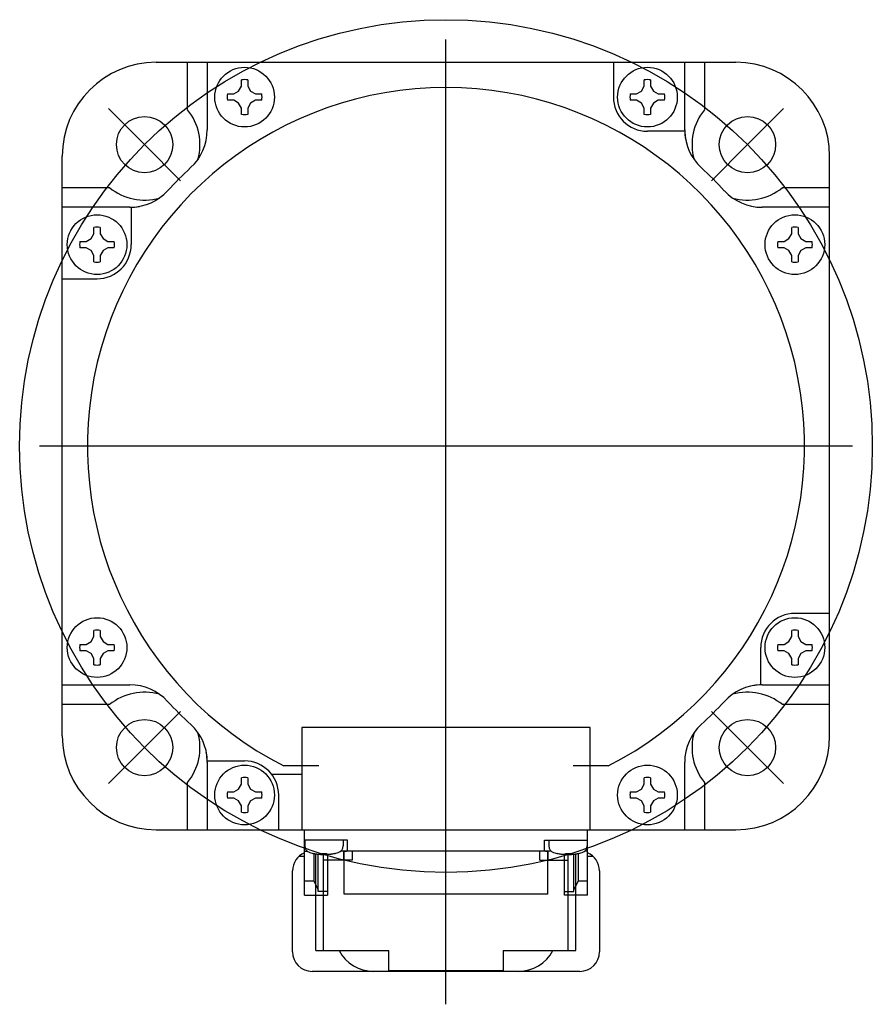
# Model space of a CAD drawing. Header units: millimetres. Extents: x 75 to 614, y 309 to 433.
# Tile 1 of 3: x 75 to 175, y 311 to 426. Entities that reach past the tile are written whole.
import ezdxf

# ---------------------------------------------------------------- set-up
doc = ezdxf.new("R2010")
doc.units = ezdxf.units.MM
doc.linetypes.add('CENTER', pattern=[50.8, 31.75, -6.35, 6.35, -6.35])
doc.linetypes.add('PHANTOM', pattern=[63.5, 31.75, -6.35, 6.35, -6.35, 6.35, -6.35])
doc.layers.add('CTR', color=2, linetype='CENTER')
doc.layers.add('PHANTOM', color=3, linetype='PHANTOM')

msp = doc.modelspace()

# ---------------------------------------------------------------- linework, layer by layer
at = {"linetype": 'ByBlock'}
for p, q in [((91.37, 421.12), (159.37, 421.12)), ((95.06, 415.57), (95.06, 421.12)), ((97.37, 421.12), (97.37, 413.19)), ((145, 421.12), (145, 417.04)), ((153.37, 413.19), (153.37, 421.12)), ((155.68, 421.12), (155.68, 415.57)), ((101.05, 417.74), (101.38, 418.32)), ((101.38, 418.32), (101.38, 419.06)), ((102.12, 419.06), (102.12, 418.32)), ((102.12, 418.32), (102.45, 417.74)), ((148.3, 417.74), (148.63, 418.32)), ((148.63, 418.32), (148.63, 419.06)), ((149.37, 419.06), (149.37, 418.32)), ((149.37, 418.32), (149.7, 417.74)), ((99.73, 417.41), (100.47, 417.41)), ((100.47, 417.41), (101.05, 417.74)), ((102.45, 417.74), (103.02, 417.41)), ((103.02, 417.41), (103.76, 417.41)), ((146.98, 417.41), (147.72, 417.41)), ((147.72, 417.41), (148.3, 417.74)), ((149.7, 417.74), (150.27, 417.41)), ((150.27, 417.41), (151.01, 417.41)), ((100.47, 416.67), (99.73, 416.67)), ((101.05, 416.34), (100.47, 416.67)), ((101.38, 415.76), (101.05, 416.34)), ((101.38, 415.02), (101.38, 415.76)), ((102.45, 416.34), (102.12, 415.76)), ((102.12, 415.76), (102.12, 415.02)), ((103.02, 416.67), (102.45, 416.34)), ((103.76, 416.67), (103.02, 416.67)), ((147.72, 416.67), (146.98, 416.67)), ((148.3, 416.34), (147.72, 416.67)), ((148.63, 415.76), (148.3, 416.34)), ((148.63, 415.02), (148.63, 415.76)), ((149.7, 416.34), (149.37, 415.76)), ((149.37, 415.76), (149.37, 415.02)), ((150.27, 416.67), (149.7, 416.34)), ((151.01, 416.67), (150.27, 416.67)), ((153.37, 413.04), (149, 413.04)), ((80.37, 342.12), (80.37, 410.12)), ((170.37, 342.12), (170.37, 410.12)), ((80.37, 406.43), (85.92, 406.43)), ((164.83, 406.43), (170.37, 406.43)), ((88.3, 404.12), (80.37, 404.12)), ((88.45, 404.12), (88.45, 399.74)), ((170.37, 404.12), (162.44, 404.12)), ((83.75, 400.45), (84.08, 401.02)), ((84.08, 401.02), (84.08, 401.76)), ((84.82, 401.76), (84.82, 401.02)), ((84.82, 401.02), (85.15, 400.45)), ((165.59, 400.45), (165.92, 401.02)), ((165.92, 401.02), (165.92, 401.76)), ((166.66, 401.76), (166.66, 401.02)), ((166.66, 401.02), (166.99, 400.45)), ((82.44, 400.11), (83.18, 400.11)), ((83.18, 400.11), (83.75, 400.45)), ((85.15, 400.45), (85.73, 400.11)), ((85.73, 400.11), (86.47, 400.11)), ((164.28, 400.11), (165.02, 400.11)), ((165.02, 400.11), (165.59, 400.45)), ((166.99, 400.45), (167.57, 400.11)), ((167.57, 400.11), (168.31, 400.11)), ((83.18, 399.37), (82.44, 399.37)), ((83.75, 399.04), (83.18, 399.37)), ((84.08, 398.47), (83.75, 399.04)), ((84.08, 397.73), (84.08, 398.47)), ((85.15, 399.04), (84.82, 398.47)), ((84.82, 398.47), (84.82, 397.73)), ((85.73, 399.37), (85.15, 399.04)), ((86.47, 399.37), (85.73, 399.37)), ((165.02, 399.37), (164.28, 399.37)), ((165.59, 399.04), (165.02, 399.37)), ((165.92, 398.47), (165.59, 399.04)), ((165.92, 397.73), (165.92, 398.47)), ((166.99, 399.04), (166.66, 398.47)), ((166.66, 398.47), (166.66, 397.73)), ((167.57, 399.37), (166.99, 399.04)), ((168.31, 399.37), (167.57, 399.37)), ((80.37, 395.74), (84.45, 395.74)), ((170.37, 356.49), (166.29, 356.49)), ((84.08, 353.77), (84.08, 354.51)), ((84.82, 354.51), (84.82, 353.77)), ((165.92, 353.77), (165.92, 354.51)), ((166.66, 354.51), (166.66, 353.77)), ((83.75, 353.2), (84.08, 353.77)), ((84.82, 353.77), (85.15, 353.2)), ((165.59, 353.2), (165.92, 353.77)), ((166.66, 353.77), (166.99, 353.2)), ((82.44, 352.86), (83.18, 352.86)), ((83.18, 352.86), (83.75, 353.2)), ((85.15, 353.2), (85.73, 352.86)), ((85.73, 352.86), (86.47, 352.86)), ((162.29, 348.12), (162.29, 352.49)), ((164.28, 352.86), (165.02, 352.86)), ((165.02, 352.86), (165.59, 353.2)), ((166.99, 353.2), (167.57, 352.86)), ((167.57, 352.86), (168.31, 352.86)), ((83.18, 352.12), (82.44, 352.12)), ((83.75, 351.79), (83.18, 352.12)), ((84.08, 351.22), (83.75, 351.79)), ((84.08, 350.48), (84.08, 351.22)), ((85.15, 351.79), (84.82, 351.22)), ((84.82, 351.22), (84.82, 350.48)), ((85.73, 352.12), (85.15, 351.79)), ((86.47, 352.12), (85.73, 352.12)), ((165.02, 352.12), (164.28, 352.12)), ((165.59, 351.79), (165.02, 352.12)), ((165.92, 351.22), (165.59, 351.79)), ((165.92, 350.48), (165.92, 351.22)), ((166.99, 351.79), (166.66, 351.22)), ((166.66, 351.22), (166.66, 350.48)), ((167.57, 352.12), (166.99, 351.79)), ((168.31, 352.12), (167.57, 352.12)), ((80.37, 348.12), (88.3, 348.12)), ((162.44, 348.12), (170.37, 348.12)), ((85.92, 345.81), (80.37, 345.81)), ((170.37, 345.81), (164.83, 345.81)), ((142.27, 343.12), (108.47, 343.12)), ((108.47, 343.12), (108.47, 331.12)), ((142.27, 331.12), (142.27, 343.12)), ((97.37, 339.2), (101.75, 339.2)), ((97.37, 339.05), (97.37, 331.12)), ((110.47, 338.62), (106.35, 338.62)), ((144.4, 338.62), (140.27, 338.62)), ((153.37, 331.12), (153.37, 339.05)), ((101.38, 336.48), (101.38, 337.22)), ((102.12, 337.22), (102.12, 336.48)), ((108.47, 337.62), (104.93, 337.62)), ((148.63, 336.48), (148.63, 337.22)), ((149.37, 337.22), (149.37, 336.48)), ((95.06, 331.12), (95.06, 336.67)), ((101.05, 335.9), (101.38, 336.48)), ((102.12, 336.48), (102.45, 335.9)), ((148.3, 335.9), (148.63, 336.48)), ((149.37, 336.48), (149.7, 335.9)), ((155.68, 336.67), (155.68, 331.12)), ((99.73, 335.57), (100.47, 335.57)), ((100.47, 335.57), (101.05, 335.9)), ((102.45, 335.9), (103.02, 335.57)), ((103.02, 335.57), (103.76, 335.57)), ((105.75, 331.12), (105.75, 335.2)), ((146.98, 335.57), (147.72, 335.57)), ((147.72, 335.57), (148.3, 335.9)), ((149.7, 335.9), (150.27, 335.57)), ((150.27, 335.57), (151.01, 335.57)), ((100.47, 334.83), (99.73, 334.83)), ((101.05, 334.5), (100.47, 334.83)), ((101.38, 333.92), (101.05, 334.5)), ((101.38, 333.18), (101.38, 333.92)), ((102.45, 334.5), (102.12, 333.92)), ((102.12, 333.92), (102.12, 333.18)), ((103.02, 334.83), (102.45, 334.5)), ((103.76, 334.83), (103.02, 334.83)), ((147.72, 334.83), (146.98, 334.83)), ((148.3, 334.5), (147.72, 334.83)), ((148.63, 333.92), (148.3, 334.5)), ((148.63, 333.18), (148.63, 333.92)), ((149.7, 334.5), (149.37, 333.92)), ((149.37, 333.92), (149.37, 333.18)), ((150.27, 334.83), (149.7, 334.5)), ((151.01, 334.83), (150.27, 334.83)), ((91.37, 331.12), (159.37, 331.12)), ((108.77, 323.47), (108.77, 331.12)), ((141.97, 323.47), (141.97, 331.12)), ((113.82, 329.92), (108.77, 329.92)), ((108.82, 329.92), (108.82, 329.23)), ((113.32, 329.92), (113.32, 329.23)), ((113.82, 328.62), (113.82, 329.92)), ((136.92, 329.92), (141.97, 329.92)), ((136.92, 328.62), (136.92, 329.92)), ((137.42, 329.92), (137.42, 329.23)), ((141.92, 329.92), (141.92, 329.23)), ((108.77, 328.62), (109.11, 328.62)), ((109.77, 328.36), (109.8, 328.36)), ((109.86, 328.35), (109.86, 325.08)), ((110.37, 323.87), (110.37, 328.27)), ((110.79, 328.36), (111.35, 328.36)), ((110.79, 328.27), (110.79, 328.36)), ((111.35, 328.36), (111.35, 328.27)), ((111.47, 328.24), (111.47, 323.47)), ((112.34, 328.36), (112.37, 328.36)), ((137.71, 328.62), (113.04, 328.62)), ((113.42, 323.57), (113.42, 328.62)), ((137.32, 323.57), (137.32, 328.62)), ((138.37, 328.36), (138.4, 328.36)), ((139.27, 323.47), (139.27, 328.24)), ((139.39, 328.36), (139.95, 328.36)), ((139.39, 328.27), (139.39, 328.36)), ((139.95, 328.36), (139.95, 328.27)), ((140.37, 323.87), (140.37, 328.27)), ((140.89, 328.35), (140.89, 325.08)), ((140.94, 328.36), (140.97, 328.36)), ((141.97, 328.62), (141.64, 328.62)), ((109.86, 325.08), (108.77, 325.08)), ((109.86, 325.08), (110.37, 324.13)), ((140.89, 325.08), (140.37, 324.13)), ((141.97, 325.08), (140.89, 325.08)), ((108.77, 323.47), (111.47, 323.47)), ((111.47, 323.87), (110.37, 323.87)), ((137.32, 323.57), (113.42, 323.57)), ((139.27, 323.87), (140.37, 323.87)), ((141.97, 323.47), (139.27, 323.47))]:
    msp.add_line(p, q, dxfattribs=at)
for centre, radius in [((101.75, 417.04), 3.5), ((149, 417.04), 3.5), ((90.02, 411.47), 3.3), ((160.73, 411.47), 3.3), ((84.45, 399.74), 3.5), ((166.29, 399.74), 3.5), ((84.45, 352.49), 3.5), ((166.29, 352.49), 3.5), ((90.02, 340.76), 3.3), ((160.73, 340.76), 3.3), ((101.75, 335.2), 3.5), ((149, 335.2), 3.5)]:
    msp.add_circle(centre, radius, dxfattribs=at)
for centre, radius, start, end in [((91.37, 410.12), 11, 90, 180), ((159.37, 410.12), 11, 0, 90), ((125.37, 376.12), 42.05, 296.9003, 243.0997), ((101.75, 417.04), 2.05, 79.6018, 100.3982), ((149, 417.04), 2.05, 79.6018, 100.3982), ((101.75, 417.04), 2.05, 169.6018, 190.3982), ((101.75, 417.04), 2.05, 349.6018, 10.3982), ((149, 417.04), 4, 180, 270), ((149, 417.04), 2.05, 169.6018, 190.3982), ((149, 417.04), 2.05, 349.6018, 10.3982), ((90.02, 411.47), 6.5, 344.5104, 39.0771), ((101.75, 417.04), 2.05, 259.6018, 280.3982), ((149, 417.04), 2.05, 259.6018, 280.3982), ((160.73, 411.47), 6.5, 140.9229, 195.4652), ((91.37, 413.19), 6, 312.5275, 0), ((159.37, 413.19), 6, 180, 190.9501), ((159.37, 413.19), 6, 181.4398, 227.4754), ((125.37, 376.12), 44.3, 132.5275, 137.4754), ((125.37, 376.12), 44.3, 42.5275, 47.4754), ((90.02, 411.47), 6.5, 230.9229, 285.4652), ((88.3, 410.12), 6, 271.4398, 317.4754), ((162.44, 410.12), 6, 222.5275, 270), ((160.73, 411.47), 6.5, 254.5104, 309.0771), ((88.3, 410.12), 6, 270, 280.9501), ((84.45, 399.74), 2.05, 79.6018, 100.3982), ((166.29, 399.74), 2.05, 79.6018, 100.3982), ((84.45, 399.74), 2.05, 169.6018, 190.3982), ((84.45, 399.74), 4, 270, 0), ((84.45, 399.74), 2.05, 349.6018, 10.3982), ((166.29, 399.74), 2.05, 169.6018, 190.3982), ((166.29, 399.74), 2.05, 349.6018, 10.3982), ((84.45, 399.74), 2.05, 259.6018, 280.3982), ((166.29, 399.74), 2.05, 259.6018, 280.3982), ((166.29, 352.49), 4, 90, 180), ((84.45, 352.49), 2.05, 79.6018, 100.3982), ((166.29, 352.49), 2.05, 79.6018, 100.3982), ((84.45, 352.49), 2.05, 169.6018, 190.3982), ((84.45, 352.49), 2.05, 349.6018, 10.3982), ((166.29, 352.49), 2.05, 169.6018, 190.3982), ((166.29, 352.49), 2.05, 349.6018, 10.3982), ((84.45, 352.49), 2.05, 259.6018, 280.3982), ((166.29, 352.49), 2.05, 259.6018, 280.3982), ((88.3, 342.12), 6, 42.5275, 90), ((162.44, 342.12), 6, 91.4398, 137.4754), ((162.44, 342.12), 6, 90, 100.9501), ((90.02, 340.76), 6.5, 74.5104, 129.0771), ((160.73, 340.76), 6.5, 50.9229, 105.4652), ((125.37, 376.12), 44.3, 222.5275, 227.4754), ((125.37, 376.12), 44.3, 312.5275, 317.4754), ((91.38, 339.05), 6, 1.4398, 47.4754), ((159.37, 339.05), 6, 132.5275, 180), ((91.37, 342.12), 11, 180, 270), ((90.02, 340.76), 6.5, 320.9229, 15.4652), ((160.73, 340.76), 6.5, 164.5104, 219.0771), ((159.37, 342.12), 11, 270, 0), ((91.37, 339.05), 6, 0, 10.9501), ((101.75, 335.2), 4, 0, 90), ((101.75, 335.2), 2.05, 79.6018, 100.3982), ((149, 335.2), 2.05, 79.6018, 100.3982), ((101.75, 335.2), 2.05, 169.6018, 190.3982), ((101.75, 335.2), 2.05, 349.6018, 10.3982), ((149, 335.2), 2.05, 169.6018, 190.3982), ((149, 335.2), 2.05, 349.6018, 10.3982), ((101.75, 335.2), 2.05, 259.6018, 280.3982), ((149, 335.2), 2.05, 259.6018, 280.3982), ((109.62, 329.23), 0.8, 180, 253.8086), ((112.52, 329.23), 0.8, 286.1914, 0), ((138.22, 329.23), 0.8, 180, 253.8086), ((141.12, 329.23), 0.8, 286.1914, 0), ((111.07, 334.22), 6, 253.8086, 286.1914), ((111.07, 334.22), 5.99, 257.7714, 263.1989), ((111.07, 334.22), 5.99, 276.8011, 282.2286), ((139.67, 334.22), 6, 253.8086, 286.1914), ((139.67, 334.22), 5.99, 257.7714, 263.1989), ((139.67, 334.22), 5.99, 276.8011, 282.2286)]:
    msp.add_arc(centre, radius, start, end, dxfattribs=at)
for points, knots in [([(110.36, 328.27), (110.37, 328.27), (110.37, 328.27), (110.38, 328.27), (110.39, 328.27), (110.39, 328.27), (110.4, 328.27), (110.4, 328.26), (110.4, 328.26), (110.41, 328.26), (110.42, 328.26), (110.43, 328.26), (110.44, 328.26), (110.44, 328.26), (110.45, 328.26), (110.45, 328.26), (110.46, 328.26), (110.46, 328.26), (110.46, 328.26), (110.47, 328.26), (110.48, 328.26), (110.48, 328.26), (110.49, 328.26), (110.49, 328.26), (110.49, 328.26), (110.49, 328.26), (110.5, 328.26), (110.5, 328.26), (110.51, 328.26), (110.52, 328.26), (110.53, 328.26), (110.54, 328.26), (110.54, 328.26), (110.54, 328.26), (110.55, 328.25), (110.55, 328.25), (110.55, 328.25), (110.56, 328.25), (110.57, 328.25), (110.57, 328.25), (110.58, 328.25), (110.58, 328.25), (110.58, 328.25), (110.59, 328.25), (110.6, 328.25), (110.6, 328.25), (110.62, 328.25), (110.63, 328.25), (110.64, 328.25)], [0, 0, 0, 0, 0.0625, 0.09375, 0.125, 0.140625, 0.15625, 0.164062, 0.171875, 0.1875, 0.21875, 0.25, 0.28125, 0.3125, 0.328125, 0.335938, 0.34375, 0.359375, 0.375, 0.40625, 0.4375, 0.46875, 0.484375, 0.492188, 0.5, 0.507812, 0.515625, 0.53125, 0.5625, 0.59375, 0.625, 0.640625, 0.65625, 0.664062, 0.671875, 0.6875, 0.71875, 0.75, 0.78125, 0.8125, 0.828125, 0.835938, 0.84375, 0.859375, 0.875, 0.90625, 0.9375, 1, 1, 1, 1]), ([(110.64, 328.25), (110.64, 328.25), (110.64, 328.25), (110.65, 328.25), (110.65, 328.25), (110.66, 328.25), (110.66, 328.25), (110.67, 328.25), (110.67, 328.25), (110.68, 328.25), (110.68, 328.25), (110.69, 328.25), (110.69, 328.26), (110.69, 328.26), (110.7, 328.26), (110.7, 328.26), (110.7, 328.26), (110.71, 328.26), (110.71, 328.26), (110.71, 328.26), (110.72, 328.26), (110.72, 328.26), (110.73, 328.26), (110.73, 328.26), (110.74, 328.26), (110.74, 328.26), (110.74, 328.26), (110.75, 328.26), (110.75, 328.26), (110.75, 328.26), (110.76, 328.26), (110.76, 328.26), (110.76, 328.26), (110.77, 328.26), (110.77, 328.26), (110.78, 328.27), (110.79, 328.27), (110.79, 328.27)], [0, 0, 0, 0, 0.0625, 0.125, 0.15625, 0.171875, 0.1875, 0.21875, 0.25, 0.28125, 0.3125, 0.328125, 0.34375, 0.375, 0.40625, 0.4375, 0.46875, 0.484375, 0.5, 0.515625, 0.53125, 0.5625, 0.59375, 0.625, 0.65625, 0.671875, 0.6875, 0.71875, 0.75, 0.78125, 0.8125, 0.828125, 0.84375, 0.859375, 0.875, 0.9375, 1, 1, 1, 1]), ([(111.35, 328.27), (111.36, 328.27), (111.36, 328.27), (111.37, 328.27), (111.37, 328.27), (111.37, 328.26), (111.38, 328.26), (111.38, 328.26), (111.39, 328.26), (111.4, 328.26), (111.4, 328.26), (111.4, 328.26), (111.41, 328.26), (111.41, 328.26), (111.41, 328.26), (111.42, 328.26), (111.42, 328.26), (111.42, 328.26), (111.43, 328.26), (111.43, 328.26), (111.43, 328.26), (111.44, 328.26), (111.44, 328.26), (111.45, 328.26), (111.45, 328.26), (111.46, 328.25), (111.46, 328.25), (111.46, 328.25), (111.47, 328.25), (111.47, 328.25), (111.47, 328.25), (111.48, 328.25), (111.48, 328.25), (111.48, 328.25), (111.49, 328.25), (111.5, 328.25), (111.51, 328.25), (111.51, 328.25)], [0, 0, 0, 0, 0.0625, 0.125, 0.15625, 0.171875, 0.1875, 0.21875, 0.25, 0.28125, 0.3125, 0.328125, 0.34375, 0.375, 0.40625, 0.4375, 0.46875, 0.484375, 0.5, 0.515625, 0.53125, 0.5625, 0.59375, 0.625, 0.65625, 0.671875, 0.6875, 0.71875, 0.75, 0.78125, 0.8125, 0.828125, 0.84375, 0.859375, 0.875, 0.9375, 1, 1, 1, 1]), ([(111.51, 328.25), (111.51, 328.25), (111.52, 328.25), (111.53, 328.25), (111.54, 328.25), (111.54, 328.25), (111.54, 328.25), (111.55, 328.25), (111.55, 328.25), (111.55, 328.25), (111.56, 328.25), (111.57, 328.25), (111.58, 328.25), (111.59, 328.25), (111.6, 328.25), (111.6, 328.25), (111.6, 328.26), (111.61, 328.26), (111.61, 328.26), (111.62, 328.26), (111.62, 328.26), (111.63, 328.26), (111.63, 328.26), (111.63, 328.26), (111.64, 328.26), (111.64, 328.26), (111.64, 328.26), (111.65, 328.26), (111.66, 328.26), (111.67, 328.26), (111.68, 328.26), (111.68, 328.26), (111.69, 328.26), (111.69, 328.26), (111.69, 328.26), (111.7, 328.26), (111.7, 328.26), (111.71, 328.26), (111.72, 328.26), (111.72, 328.26), (111.72, 328.26), (111.73, 328.26), (111.73, 328.26), (111.74, 328.26), (111.74, 328.26), (111.75, 328.27), (111.77, 328.27), (111.78, 328.27), (111.78, 328.27)], [0, 0, 0, 0, 0.0625, 0.09375, 0.125, 0.140625, 0.15625, 0.164062, 0.171875, 0.1875, 0.21875, 0.25, 0.28125, 0.3125, 0.328125, 0.335938, 0.34375, 0.359375, 0.375, 0.40625, 0.4375, 0.46875, 0.484375, 0.492188, 0.5, 0.507812, 0.515625, 0.53125, 0.5625, 0.59375, 0.625, 0.640625, 0.65625, 0.664062, 0.671875, 0.6875, 0.71875, 0.75, 0.78125, 0.8125, 0.828125, 0.835938, 0.84375, 0.859375, 0.875, 0.90625, 0.9375, 1, 1, 1, 1]), ([(138.96, 328.27), (138.97, 328.27), (138.97, 328.27), (138.98, 328.27), (138.99, 328.27), (138.99, 328.27), (139, 328.27), (139, 328.26), (139, 328.26), (139.01, 328.26), (139.02, 328.26), (139.03, 328.26), (139.04, 328.26), (139.04, 328.26), (139.05, 328.26), (139.05, 328.26), (139.06, 328.26), (139.06, 328.26), (139.06, 328.26), (139.07, 328.26), (139.08, 328.26), (139.08, 328.26), (139.09, 328.26), (139.09, 328.26), (139.09, 328.26), (139.09, 328.26), (139.1, 328.26), (139.1, 328.26), (139.11, 328.26), (139.12, 328.26), (139.13, 328.26), (139.14, 328.26), (139.14, 328.26), (139.14, 328.26), (139.15, 328.25), (139.15, 328.25), (139.15, 328.25), (139.16, 328.25), (139.17, 328.25), (139.17, 328.25), (139.18, 328.25), (139.18, 328.25), (139.18, 328.25), (139.19, 328.25), (139.2, 328.25), (139.2, 328.25), (139.22, 328.25), (139.23, 328.25), (139.24, 328.25)], [0, 0, 0, 0, 0.0625, 0.09375, 0.125, 0.140625, 0.15625, 0.164062, 0.171875, 0.1875, 0.21875, 0.25, 0.28125, 0.3125, 0.328125, 0.335938, 0.34375, 0.359375, 0.375, 0.40625, 0.4375, 0.46875, 0.484375, 0.492188, 0.5, 0.507812, 0.515625, 0.53125, 0.5625, 0.59375, 0.625, 0.640625, 0.65625, 0.664062, 0.671875, 0.6875, 0.71875, 0.75, 0.78125, 0.8125, 0.828125, 0.835938, 0.84375, 0.859375, 0.875, 0.90625, 0.9375, 1, 1, 1, 1]), ([(139.24, 328.25), (139.24, 328.25), (139.24, 328.25), (139.25, 328.25), (139.25, 328.25), (139.26, 328.25), (139.26, 328.25), (139.27, 328.25), (139.27, 328.25), (139.28, 328.25), (139.28, 328.25), (139.29, 328.25), (139.29, 328.26), (139.29, 328.26), (139.3, 328.26), (139.3, 328.26), (139.3, 328.26), (139.31, 328.26), (139.31, 328.26), (139.31, 328.26), (139.32, 328.26), (139.32, 328.26), (139.33, 328.26), (139.33, 328.26), (139.34, 328.26), (139.34, 328.26), (139.34, 328.26), (139.35, 328.26), (139.35, 328.26), (139.35, 328.26), (139.36, 328.26), (139.36, 328.26), (139.36, 328.26), (139.37, 328.26), (139.37, 328.26), (139.38, 328.27), (139.39, 328.27), (139.39, 328.27)], [0, 0, 0, 0, 0.0625, 0.125, 0.15625, 0.171875, 0.1875, 0.21875, 0.25, 0.28125, 0.3125, 0.328125, 0.34375, 0.375, 0.40625, 0.4375, 0.46875, 0.484375, 0.5, 0.515625, 0.53125, 0.5625, 0.59375, 0.625, 0.65625, 0.671875, 0.6875, 0.71875, 0.75, 0.78125, 0.8125, 0.828125, 0.84375, 0.859375, 0.875, 0.9375, 1, 1, 1, 1]), ([(139.95, 328.27), (139.96, 328.27), (139.96, 328.27), (139.97, 328.27), (139.97, 328.27), (139.97, 328.26), (139.98, 328.26), (139.98, 328.26), (139.99, 328.26), (140, 328.26), (140, 328.26), (140, 328.26), (140.01, 328.26), (140.01, 328.26), (140.01, 328.26), (140.02, 328.26), (140.02, 328.26), (140.02, 328.26), (140.03, 328.26), (140.03, 328.26), (140.03, 328.26), (140.04, 328.26), (140.04, 328.26), (140.05, 328.26), (140.05, 328.26), (140.06, 328.25), (140.06, 328.25), (140.06, 328.25), (140.07, 328.25), (140.07, 328.25), (140.07, 328.25), (140.08, 328.25), (140.08, 328.25), (140.08, 328.25), (140.09, 328.25), (140.1, 328.25), (140.11, 328.25), (140.11, 328.25)], [0, 0, 0, 0, 0.0625, 0.125, 0.15625, 0.171875, 0.1875, 0.21875, 0.25, 0.28125, 0.3125, 0.328125, 0.34375, 0.375, 0.40625, 0.4375, 0.46875, 0.484375, 0.5, 0.515625, 0.53125, 0.5625, 0.59375, 0.625, 0.65625, 0.671875, 0.6875, 0.71875, 0.75, 0.78125, 0.8125, 0.828125, 0.84375, 0.859375, 0.875, 0.9375, 1, 1, 1, 1]), ([(140.11, 328.25), (140.11, 328.25), (140.12, 328.25), (140.13, 328.25), (140.14, 328.25), (140.14, 328.25), (140.14, 328.25), (140.15, 328.25), (140.15, 328.25), (140.15, 328.25), (140.16, 328.25), (140.17, 328.25), (140.18, 328.25), (140.19, 328.25), (140.2, 328.25), (140.2, 328.25), (140.2, 328.26), (140.21, 328.26), (140.21, 328.26), (140.22, 328.26), (140.22, 328.26), (140.23, 328.26), (140.23, 328.26), (140.23, 328.26), (140.24, 328.26), (140.24, 328.26), (140.24, 328.26), (140.25, 328.26), (140.26, 328.26), (140.27, 328.26), (140.28, 328.26), (140.28, 328.26), (140.29, 328.26), (140.29, 328.26), (140.29, 328.26), (140.3, 328.26), (140.3, 328.26), (140.31, 328.26), (140.32, 328.26), (140.32, 328.26), (140.32, 328.26), (140.33, 328.26), (140.33, 328.26), (140.34, 328.26), (140.34, 328.26), (140.35, 328.27), (140.37, 328.27), (140.38, 328.27), (140.38, 328.27)], [0, 0, 0, 0, 0.0625, 0.09375, 0.125, 0.140625, 0.15625, 0.164062, 0.171875, 0.1875, 0.21875, 0.25, 0.28125, 0.3125, 0.328125, 0.335938, 0.34375, 0.359375, 0.375, 0.40625, 0.4375, 0.46875, 0.484375, 0.492188, 0.5, 0.507812, 0.515625, 0.53125, 0.5625, 0.59375, 0.625, 0.640625, 0.65625, 0.664062, 0.671875, 0.6875, 0.71875, 0.75, 0.78125, 0.8125, 0.828125, 0.835938, 0.84375, 0.859375, 0.875, 0.90625, 0.9375, 1, 1, 1, 1])]:
    msp.add_open_spline(points, degree=3, knots=knots, dxfattribs=at)
at = {"layer": 'CTR', "linetype": 'ByBlock', "ltscale": 0.3}
for p, q in [((125.37, 310.66), (125.37, 423.81)), ((90.02, 411.47), (85.78, 415.71)), ((160.73, 411.47), (164.96, 415.71)), ((90.02, 411.47), (94.25, 407.24)), ((160.73, 411.47), (156.5, 407.24)), ((173.06, 376.12), (77.69, 376.12)), ((90.02, 340.76), (94.25, 345)), ((160.73, 340.76), (156.5, 345)), ((90.02, 340.76), (85.78, 336.53)), ((160.73, 340.76), (164.96, 336.53))]:
    msp.add_line(p, q, dxfattribs=at)
msp.add_circle((125.37, 376.12), 50, dxfattribs=at)
at = {"layer": 'PHANTOM', "linetype": 'ByBlock'}
for p, q in [((108.12, 328.02), (108.77, 328.02)), ((110.12, 316.97), (110.12, 328.3)), ((111.02, 316.97), (111.02, 328.22)), ((113.37, 328.62), (113.71, 328.62)), ((113.37, 328.62), (113.37, 327.57)), ((114.37, 328.62), (114.37, 327.57)), ((136.37, 327.57), (136.37, 328.62)), ((137.04, 328.62), (137.37, 328.62)), ((137.37, 327.57), (137.37, 328.62)), ((139.72, 316.97), (139.72, 328.22)), ((140.62, 316.97), (140.62, 328.3)), ((141.97, 328.02), (142.62, 328.02)), ((114.37, 327.57), (111.02, 327.57)), ((136.37, 327.57), (139.72, 327.57)), ((107.37, 316.82), (107.37, 326.32)), ((143.37, 326.32), (143.37, 316.82)), ((110.12, 316.97), (117.07, 316.97)), ((117.07, 316.97), (118.67, 316.97)), ((118.67, 314.62), (118.67, 316.97)), ((132.07, 316.97), (133.67, 316.97)), ((132.07, 316.97), (132.07, 314.62)), ((133.67, 316.97), (140.62, 316.97)), ((141.07, 314.52), (109.67, 314.52)), ((118.67, 314.62), (132.07, 314.62))]:
    msp.add_line(p, q, dxfattribs=at)
for centre, radius, start, end in [((109.67, 326.32), 2.3, 113.0432, 180), ((141.07, 326.32), 2.3, 0, 66.9568), ((109.67, 316.82), 2.3, 180, 270), ((116.87, 319.07), 4.55, 207.5018, 270), ((133.87, 319.07), 4.55, 270, 332.4982), ((141.07, 316.82), 2.3, 270, 0)]:
    msp.add_arc(centre, radius, start, end, dxfattribs=at)

doc.saveas('drawing.dxf')
